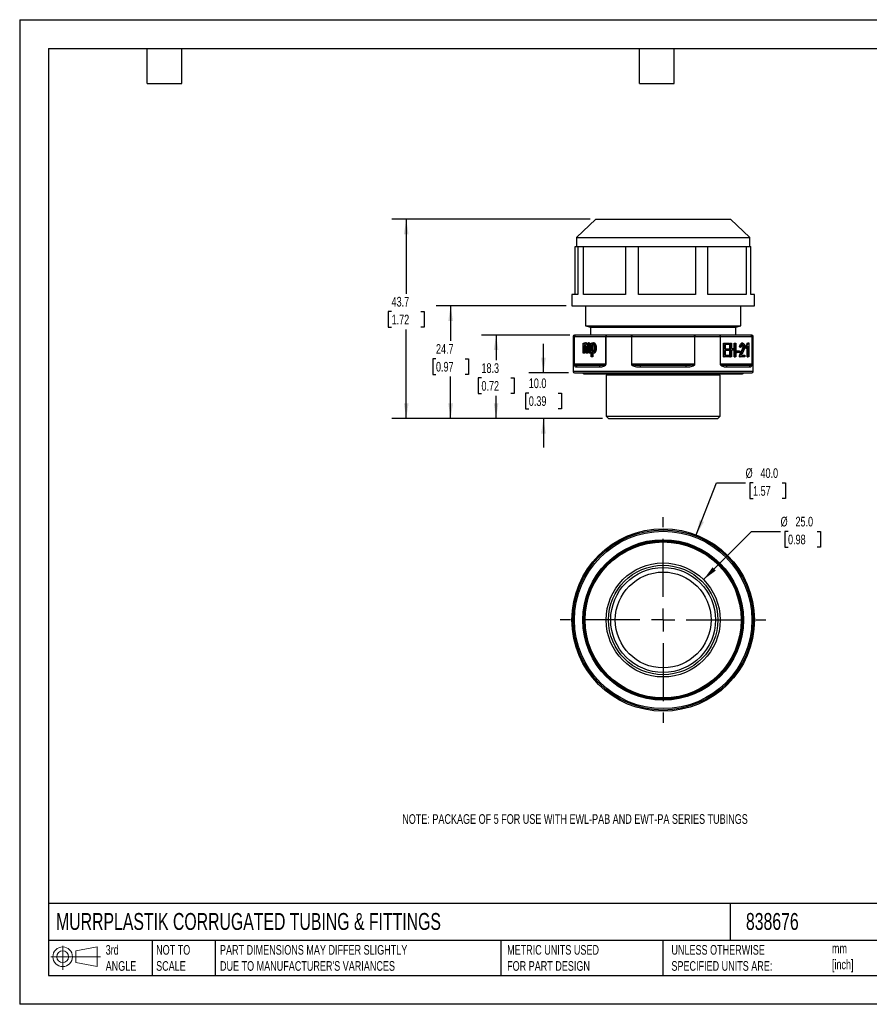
# Model space of a CAD drawing. Header units: millimetres. Extents: x 0 to 279, y 0 to 216.
# Tile 1 of 2: x 0 to 186, y 0 to 216. Entities that reach past the tile are written whole.
import ezdxf

# ---------------------------------------------------------------- set-up
doc = ezdxf.new("R2010")
doc.units = ezdxf.units.MM
doc.linetypes.add('CENTERX2', pattern=[20.32, 12.7, -2.54, 2.54, -2.54])
doc.layers.add('CENTER', color=40, linetype='CENTERX2')
doc.layers.add('DIMENSIONS', color=140, linetype='Continuous', lineweight=25)
doc.layers.add('TEXT', color=140, linetype='Continuous', lineweight=25)
doc.styles.add('SLDTEXTSTYLE0', font='TXT', dxfattribs={"width": 0.7})
doc.dimstyles.new('SLDDIMSTYLE0', dxfattribs={"dimtxt": 2.158008, "dimasz": 3.302, "dimexe": 0, "dimexo": 0.0625, "dimgap": 0.539502, "dimtad": 0, "dimtih": 1, "dimtoh": 1, "dimdec": 1, "dimrnd": 1e-09, "dimzin": 4, "dimdsep": 46, "dimtxsty": 'SLDTEXTSTYLE0', "dimsah": 1, "dimcen": 0, "dimadec": 0, "dimazin": 1, "dimtfac": 1, "dimtdec": 1, "dimtofl": 0, "dimtmove": 0, "dimatfit": 3, "dimfxl": 0, "dimfrac": 2, "dimtolj": 1, "dimtzin": 12, "dimarcsym": 0})
doc.dimstyles.new('SLDDIMSTYLE1', dxfattribs={"dimtxt": 2.158008, "dimasz": 3.302, "dimexe": 0, "dimexo": 0.0625, "dimgap": 0.539502, "dimtad": 0, "dimtih": 1, "dimtoh": 1, "dimdec": 1, "dimrnd": 1e-09, "dimzin": 4, "dimdsep": 46, "dimtxsty": 'SLDTEXTSTYLE0', "dimsah": 1, "dimcen": 0.09, "dimadec": 0, "dimazin": 1, "dimtfac": 1, "dimtdec": 1, "dimtmove": 0, "dimatfit": 0, "dimfxl": 0, "dimfrac": 2, "dimtolj": 1, "dimtzin": 12, "dimarcsym": 0})
doc.dimstyles.new('SLDDIMSTYLE2', dxfattribs={"dimtxt": 2.158008, "dimasz": 3.302, "dimexe": 0, "dimexo": 0.0625, "dimgap": 0.539502, "dimtad": 0, "dimtih": 1, "dimtoh": 1, "dimdec": 1, "dimrnd": 1e-09, "dimzin": 12, "dimdsep": 46, "dimtxsty": 'SLDTEXTSTYLE0', "dimsah": 1, "dimcen": 0.09, "dimadec": 0, "dimazin": 3, "dimtfac": 1, "dimtdec": 1, "dimtofl": 0, "dimtmove": 0, "dimatfit": 3, "dimfxl": 0, "dimfrac": 2, "dimtolj": 1, "dimtzin": 12, "dimarcsym": 0})

# ---------------------------------------------------------------- blocks, each defined once
blk = doc.blocks.new('Block11')
at = {"color": 7, "linetype": 'Continuous', "lineweight": 18}
for p, q in [((2.59, 5.31), (2.59, 0)), ((5.48, 4.17), (10.18, 5.03)), ((10.18, 5.03), (10.18, 0.73)), ((0, 2.88), (10.87, 2.88)), ((5.48, 1.6), (5.48, 4.17)), ((5.48, 1.6), (10.18, 0.73))]:
    blk.add_line(p, q, dxfattribs=at)
for radius in [2.15, 1.29]:
    blk.add_circle((2.59, 2.88), radius, dxfattribs=at)
blk = doc.blocks.new('Block12')
at = {"color": 7, "linetype": 'Continuous'}
blk.add_blockref('Block11', (0, 0), dxfattribs=at)
blk = doc.blocks.new('_D')
at = {"layer": 'DIMENSIONS'}
for p, q in [((149.9, 93.12), (160.46, 103.69)), ((160.46, 103.69), (166.81, 103.69)), ((168.44, 103.69), (167.72, 103.69)), ((167.72, 103.69), (167.72, 100.26)), ((174.86, 103.69), (175.58, 103.69)), ((175.58, 103.69), (175.58, 100.26)), ((167.72, 100.26), (168.44, 100.26)), ((175.58, 100.26), (174.86, 100.26))]:
    blk.add_line(p, q, dxfattribs=at)
blk.add_solid([(149.9, 93.12), (152.59, 95.09), (151.87, 95.81)], dxfattribs=at)
at = {"layer": 'DIMENSIONS', "char_height": 2.117, "attachment_point": 1, "style": 'SLDTEXTSTYLE0'}
for s, insert in [('%%c', (166.81, 106.9)), ('25.0', (170.07, 106.9)), ('0.98', (168.44, 102.99))]:
    blk.add_mtext(s, dxfattribs=dict(at, insert=insert))
blk = doc.blocks.new('_D_1')
at = {"layer": 'DIMENSIONS'}
for p, q in [((148.33, 102.91), (152.79, 114.33)), ((152.79, 114.33), (159.14, 114.33)), ((160.77, 114.33), (160.05, 114.33)), ((160.05, 114.33), (160.05, 110.9)), ((167.18, 114.33), (167.91, 114.33)), ((167.91, 114.33), (167.91, 110.9)), ((160.05, 110.9), (160.77, 110.9)), ((167.91, 110.9), (167.18, 110.9))]:
    blk.add_line(p, q, dxfattribs=at)
blk.add_solid([(148.33, 102.91), (150.01, 105.8), (149.06, 106.17)], dxfattribs=at)
at = {"layer": 'DIMENSIONS', "char_height": 2.117, "attachment_point": 1, "style": 'SLDTEXTSTYLE0'}
for s, insert in [('%%c', (159.14, 117.54)), ('40.0', (162.4, 117.54)), ('1.57', (160.77, 113.63))]:
    blk.add_mtext(s, dxfattribs=dict(at, insert=insert))
blk = doc.blocks.new('SW_CENTERMARKSYMBOL_0')
at = {"layer": 'CENTER', "color": 0}
for p, q in [((0, 5.08), (0, 22.54)), ((0, 0), (0, 2.54)), ((-5.08, 0), (-22.54, 0)), ((0, 0), (-2.54, 0)), ((0, 0), (0, -2.54)), ((0, 0), (2.54, 0)), ((5.08, 0), (22.54, 0)), ((0, -5.08), (0, -22.54))]:
    blk.add_line(p, q, dxfattribs=at)
blk = doc.blocks.new('_D_2')
at = {"layer": 'DIMENSIONS'}
for p, q in [((114.82, 138.46), (114.82, 144.81)), ((120.34, 138.46), (111.64, 138.46)), ((111.61, 134.03), (110.89, 134.03)), ((110.89, 134.03), (110.89, 130.6)), ((118.02, 134.03), (118.75, 134.03)), ((118.75, 134.03), (118.75, 130.6)), ((110.89, 130.6), (111.61, 130.6)), ((118.75, 130.6), (118.02, 130.6)), ((127.79, 128.46), (111.64, 128.46)), ((114.82, 128.46), (114.82, 122.11))]:
    blk.add_line(p, q, dxfattribs=at)
for points in [[(114.82, 138.46), (115.33, 141.76), (114.31, 141.76)], [(114.82, 128.46), (114.31, 125.16), (115.33, 125.16)]]:
    blk.add_solid(points, dxfattribs=at)
at = {"layer": 'DIMENSIONS', "char_height": 2.117, "attachment_point": 1, "style": 'SLDTEXTSTYLE0'}
for s, insert in [('10.0', (111.61, 137.24)), ('0.39', (111.61, 133.33))]:
    blk.add_mtext(s, dxfattribs=dict(at, insert=insert))
blk = doc.blocks.new('_D_3')
at = {"layer": 'DIMENSIONS'}
for p, q in [((120.59, 146.76), (101.26, 146.76)), ((104.44, 146.76), (104.44, 141.28)), ((101.23, 137.36), (100.5, 137.36)), ((100.5, 137.36), (100.5, 133.93)), ((107.64, 137.36), (108.37, 137.36)), ((108.37, 137.36), (108.37, 133.93)), ((100.5, 133.93), (101.23, 133.93)), ((108.37, 133.93), (107.64, 133.93)), ((104.44, 128.46), (104.44, 133.45)), ((127.79, 128.46), (101.26, 128.46))]:
    blk.add_line(p, q, dxfattribs=at)
for points in [[(104.44, 146.76), (103.93, 143.46), (104.94, 143.46)], [(104.44, 128.46), (104.94, 131.76), (103.93, 131.76)]]:
    blk.add_solid(points, dxfattribs=at)
at = {"layer": 'DIMENSIONS', "char_height": 2.117, "attachment_point": 1, "style": 'SLDTEXTSTYLE0'}
for s, insert in [('18.3', (101.23, 140.57)), ('0.72', (101.23, 136.66))]:
    blk.add_mtext(s, dxfattribs=dict(at, insert=insert))
blk = doc.blocks.new('_D_4')
at = {"layer": 'DIMENSIONS'}
for p, q in [((119.79, 153.14), (91.29, 153.14)), ((94.47, 153.14), (94.47, 145.47)), ((91.26, 141.56), (90.54, 141.56)), ((90.54, 141.56), (90.54, 138.13)), ((97.68, 141.56), (98.4, 141.56)), ((98.4, 141.56), (98.4, 138.13)), ((90.54, 138.13), (91.26, 138.13)), ((94.47, 128.46), (94.47, 137.65)), ((98.4, 138.13), (97.68, 138.13)), ((127.79, 128.46), (91.29, 128.46))]:
    blk.add_line(p, q, dxfattribs=at)
for points in [[(94.47, 153.14), (93.96, 149.84), (94.98, 149.84)], [(94.47, 128.46), (94.98, 131.76), (93.96, 131.76)]]:
    blk.add_solid(points, dxfattribs=at)
at = {"layer": 'DIMENSIONS', "char_height": 2.117, "attachment_point": 1, "style": 'SLDTEXTSTYLE0'}
for s, insert in [('24.7', (91.26, 144.77)), ('0.97', (91.26, 140.86))]:
    blk.add_mtext(s, dxfattribs=dict(at, insert=insert))
blk = doc.blocks.new('_D_5')
at = {"layer": 'DIMENSIONS'}
for p, q in [((125.04, 172.14), (81.56, 172.14)), ((84.74, 172.14), (84.74, 155.82)), ((81.53, 151.91), (80.81, 151.91)), ((80.81, 151.91), (80.81, 148.48)), ((87.95, 151.91), (88.67, 151.91)), ((88.67, 151.91), (88.67, 148.48)), ((80.81, 148.48), (81.53, 148.48)), ((84.74, 128.46), (84.74, 148)), ((88.67, 148.48), (87.95, 148.48)), ((127.79, 128.46), (81.56, 128.46))]:
    blk.add_line(p, q, dxfattribs=at)
for points in [[(84.74, 172.14), (84.23, 168.84), (85.25, 168.84)], [(84.74, 128.46), (85.25, 131.76), (84.23, 131.76)]]:
    blk.add_solid(points, dxfattribs=at)
at = {"layer": 'DIMENSIONS', "char_height": 2.117, "attachment_point": 1, "style": 'SLDTEXTSTYLE0'}
for s, insert in [('43.7', (81.53, 155.12)), ('1.72', (81.53, 151.21))]:
    blk.add_mtext(s, dxfattribs=dict(at, insert=insert))

msp = doc.modelspace()

# ---------------------------------------------------------------- linework, layer by layer
at = {"color": 7, "linetype": 'Continuous'}
for p, q in [((0, 215.9), (0, 0)), ((0, 215.9), (279.4, 215.9)), ((279.4, 0), (0, 0))]:
    msp.add_line(p, q, dxfattribs=at)
for p, q in [((126.31, 172.14), (122.06, 168.14)), ((126.31, 172.14), (141.71, 172.14)), ((141.71, 172.14), (155.81, 172.14)), ((160.06, 168.14), (155.81, 172.14)), ((122.06, 168.14), (122.06, 166.14)), ((122.06, 168.14), (141.89, 168.14)), ((141.89, 168.14), (160.06, 168.14)), ((160.06, 166.14), (160.06, 168.14)), ((121.8, 155.64), (121.8, 166.14)), ((121.8, 166.14), (122.08, 166.14)), ((122.08, 166.14), (122.35, 166.14)), ((122.35, 166.14), (122.35, 155.64)), ((122.35, 166.14), (123.62, 166.14)), ((123.62, 155.64), (123.62, 166.14)), ((123.62, 166.14), (128.23, 166.14)), ((128.23, 166.14), (132.83, 166.14)), ((132.83, 166.14), (132.83, 155.64)), ((132.83, 166.14), (135.65, 166.14)), ((135.65, 155.64), (135.65, 166.14)), ((135.65, 166.14), (141.89, 166.14)), ((141.89, 166.14), (148.13, 166.14)), ((148.13, 166.14), (148.13, 155.64)), ((148.13, 166.14), (150.85, 166.14)), ((150.85, 155.64), (150.85, 166.14)), ((150.85, 166.14), (155.07, 166.14)), ((155.07, 166.14), (159.29, 166.14)), ((159.29, 166.14), (159.29, 155.64)), ((159.29, 166.14), (160.31, 166.14)), ((160.31, 155.64), (160.31, 166.14)), ((121.06, 155.64), (121.06, 153.14)), ((122.35, 155.64), (121.06, 155.64)), ((132.83, 155.64), (123.62, 155.64)), ((148.13, 155.64), (135.65, 155.64)), ((159.29, 155.64), (150.85, 155.64)), ((161.06, 155.64), (160.31, 155.64)), ((161.06, 153.14), (161.06, 155.64)), ((121.06, 153.14), (141.94, 153.14)), ((124.06, 153.14), (124.06, 148.75)), ((141.94, 153.14), (161.06, 153.14)), ((158.06, 148.75), (158.06, 153.14)), ((124.06, 148.75), (125.16, 148.46)), ((124.06, 148.75), (141.06, 148.75)), ((125.16, 148.46), (125.16, 146.76)), ((125.16, 148.46), (141.06, 148.46)), ((141.06, 148.75), (158.06, 148.75)), ((141.06, 148.46), (156.96, 148.46)), ((156.96, 148.46), (158.06, 148.75)), ((156.96, 146.76), (156.96, 148.46)), ((121.31, 146.46), (121.31, 138.76)), ((121.31, 146.46), (121.57, 146.46)), ((121.57, 146.46), (121.57, 140.36)), ((121.57, 146.46), (121.61, 146.46)), ((121.86, 146.76), (121.61, 146.76)), ((121.61, 140.36), (121.61, 146.46)), ((121.61, 146.46), (128.47, 146.46)), ((128.73, 146.76), (121.86, 146.76)), ((123.54, 142.81), (123.54, 144.99)), ((123.54, 144.99), (123.71, 144.99)), ((123.71, 144.99), (123.71, 144.68)), ((123.88, 144.99), (123.71, 144.99)), ((123.88, 144.99), (123.88, 144.95)), ((124.21, 145.03), (124.04, 145.03)), ((124.86, 145.03), (124.68, 145.03)), ((125.29, 141.98), (125.29, 144.99)), ((125.29, 144.99), (125.46, 144.99)), ((125.46, 144.99), (125.46, 144.7)), ((125.63, 144.99), (125.46, 144.99)), ((125.63, 144.99), (125.63, 144.96)), ((125.95, 145.03), (125.77, 145.03)), ((128.47, 146.46), (128.47, 140.36)), ((128.47, 146.46), (128.53, 146.46)), ((128.53, 140.36), (128.53, 146.46)), ((128.53, 146.46), (134.09, 146.46)), ((134.2, 146.76), (128.73, 146.76)), ((134.09, 146.46), (134.09, 140.36)), ((134.09, 146.46), (134.2, 146.46)), ((147.92, 146.76), (134.2, 146.76)), ((134.2, 146.76), (134.2, 146.46)), ((134.2, 140.36), (134.2, 146.46)), ((134.2, 146.46), (147.92, 146.46)), ((147.92, 146.46), (147.92, 146.76)), ((153.39, 146.76), (147.92, 146.76)), ((147.92, 146.46), (147.92, 140.36)), ((147.92, 146.46), (148.02, 146.46)), ((148.02, 140.36), (148.02, 146.46)), ((148.02, 146.46), (153.58, 146.46)), ((160.25, 146.76), (153.39, 146.76)), ((153.58, 146.46), (153.58, 140.36)), ((153.58, 146.46), (153.65, 146.46)), ((153.65, 140.36), (153.65, 146.46)), ((153.65, 146.46), (160.51, 146.46)), ((154.27, 142), (154.27, 145)), ((154.27, 145), (154.45, 145)), ((154.45, 142), (154.45, 145)), ((154.45, 145), (155.53, 145)), ((155.53, 145), (155.53, 144.65)), ((155.68, 142), (155.68, 145)), ((155.68, 145), (155.85, 145)), ((155.85, 142), (155.85, 145)), ((155.85, 145), (156.05, 145)), ((156.05, 145), (156.05, 143.77)), ((156.65, 143.77), (156.65, 145)), ((156.65, 145), (156.83, 145)), ((156.83, 143.77), (156.83, 145)), ((156.83, 145), (157.02, 145)), ((157.02, 145), (157.02, 142)), ((158.3, 145.01), (158.48, 145.01)), ((159.54, 145.01), (159.72, 145.01)), ((159.72, 145.01), (159.84, 145.01)), ((159.84, 145.01), (159.84, 142)), ((160.51, 146.76), (160.25, 146.76)), ((160.51, 146.46), (160.51, 140.36)), ((160.51, 146.46), (160.54, 146.46)), ((160.54, 140.36), (160.54, 146.46)), ((160.54, 146.46), (160.81, 146.46)), ((160.81, 138.76), (160.81, 146.46)), ((123.73, 142.81), (123.54, 142.81)), ((123.73, 143.94), (123.73, 142.81)), ((123.9, 143.94), (123.73, 143.94)), ((123.9, 142.81), (123.73, 142.81)), ((123.9, 143.94), (123.9, 142.81)), ((124.19, 142.81), (124.19, 144.22)), ((124.37, 142.81), (124.19, 142.81)), ((124.37, 144.07), (124.37, 142.81)), ((124.55, 144.07), (124.37, 144.07)), ((124.55, 142.81), (124.37, 142.81)), ((124.55, 144.07), (124.55, 142.81)), ((124.83, 142.81), (124.83, 144.18)), ((125.02, 142.81), (124.83, 142.81)), ((125.19, 144.3), (125.02, 144.3)), ((125.02, 144.3), (125.02, 142.81)), ((125.19, 142.81), (125.02, 142.81)), ((125.19, 144.3), (125.19, 142.81)), ((125.63, 143.89), (125.46, 143.89)), ((125.47, 143.04), (125.47, 141.98)), ((125.65, 142.82), (125.65, 141.98)), ((125.93, 142.76), (125.76, 142.76)), ((126.41, 143.92), (126.23, 143.92)), ((155.53, 144.65), (154.65, 144.65)), ((154.65, 144.65), (154.65, 143.73)), ((154.65, 143.73), (155.48, 143.73)), ((155.48, 143.38), (154.65, 143.38)), ((154.65, 143.38), (154.65, 142.36)), ((155.48, 143.73), (155.48, 143.38)), ((156.05, 143.77), (156.83, 143.77)), ((156.83, 143.41), (156.05, 143.41)), ((156.05, 143.41), (156.05, 142)), ((156.65, 142), (156.65, 143.41)), ((156.83, 142), (156.83, 143.41)), ((157.09, 142.9), (157.09, 143.27)), ((157.09, 143.27), (157.26, 143.27)), ((157.09, 142.9), (157.26, 142.9)), ((157.26, 142.9), (157.26, 143.27)), ((157.26, 143.27), (157.83, 143.27)), ((157.83, 142.9), (157.26, 142.9)), ((158, 144.11), (157.81, 144.15)), ((157.81, 144.15), (157.99, 144.15)), ((157.83, 143.27), (157.83, 142.9)), ((158.18, 144.11), (157.99, 144.15)), ((158, 144.11), (158.18, 144.11)), ((158.16, 143.11), (158.34, 143.11)), ((158.58, 144.19), (158.75, 144.19)), ((159.11, 143.9), (159.11, 144.26)), ((159.11, 144.26), (159.28, 144.26)), ((159.11, 143.9), (159.28, 143.9)), ((159.28, 143.9), (159.28, 144.26)), ((159.48, 142), (159.48, 144.11)), ((159.65, 142), (159.65, 144.35)), ((121.61, 140.36), (121.57, 140.36)), ((128.47, 140.36), (121.61, 140.36)), ((125.47, 141.98), (125.29, 141.98)), ((125.65, 141.98), (125.47, 141.98)), ((128.47, 140.36), (128.53, 140.36)), ((134.2, 140.36), (134.09, 140.36)), ((147.92, 140.36), (134.2, 140.36)), ((147.92, 140.36), (148.02, 140.36)), ((153.65, 140.36), (153.58, 140.36)), ((160.51, 140.36), (153.65, 140.36)), ((154.27, 142), (154.45, 142)), ((155.57, 142), (154.45, 142)), ((154.65, 142.36), (155.57, 142.36)), ((155.57, 142.36), (155.57, 142)), ((155.68, 142), (155.85, 142)), ((156.05, 142), (155.85, 142)), ((156.65, 142), (156.83, 142)), ((157.02, 142), (156.83, 142)), ((157.78, 142), (157.95, 142)), ((157.8, 142.26), (157.98, 142.26)), ((158.95, 142), (157.95, 142)), ((158.21, 142.36), (158.95, 142.36)), ((158.95, 142.36), (158.95, 142)), ((159.48, 142), (159.65, 142)), ((159.84, 142), (159.65, 142)), ((160.51, 140.36), (160.54, 140.36)), ((160.81, 138.76), (121.31, 138.76)), ((121.61, 138.46), (160.51, 138.46)), ((121.99, 139.76), (127.06, 139.76)), ((127.27, 140.06), (122.28, 140.06)), ((123.66, 138.26), (158.46, 138.26)), ((129.06, 138.26), (129.06, 137.96)), ((135.99, 139.76), (146.12, 139.76)), ((146.04, 140.06), (136.07, 140.06)), ((153.06, 137.96), (153.06, 138.26)), ((159.83, 140.06), (154.84, 140.06)), ((155.06, 139.76), (160.12, 139.76)), ((128.56, 137.96), (128.56, 128.96)), ((153.56, 137.96), (128.56, 137.96)), ((153.56, 128.96), (153.56, 137.96)), ((128.56, 128.96), (129.06, 128.46)), ((128.56, 128.96), (153.56, 128.96)), ((129.06, 128.46), (153.06, 128.46)), ((153.06, 128.46), (153.56, 128.96)), ((160.43, 80.43), (160.49, 80.54)), ((160.45, 80.56), (160.49, 80.54)), ((153.95, 69.31), (153.99, 69.29))]:
    msp.add_line(p, q)
at = {"flags": 128}
for points in [[(128.73, 146.76), (128.69, 146.75), (128.65, 146.73), (128.62, 146.71), (128.59, 146.67), (128.57, 146.62), (128.55, 146.57), (128.54, 146.52), (128.53, 146.46)], [(134.09, 146.46), (134.09, 146.52), (134.1, 146.57), (134.11, 146.62), (134.12, 146.67), (134.14, 146.71), (134.16, 146.73), (134.18, 146.75), (134.2, 146.76)], [(147.92, 146.76), (147.94, 146.75), (147.96, 146.73), (147.98, 146.71), (147.99, 146.67), (148, 146.62), (148.01, 146.57), (148.02, 146.52), (148.02, 146.46)], [(153.58, 146.46), (153.57, 146.52), (153.56, 146.57), (153.55, 146.62), (153.52, 146.67), (153.49, 146.71), (153.46, 146.73), (153.43, 146.75), (153.39, 146.76)]]:
    msp.add_lwpolyline(points, dxfattribs=at)
for radius in [20, 19.75, 19.45, 17.6, 17.4, 17.3, 17.1, 12.5, 12, 11.5, 10.5]:
    msp.add_circle((141.06, 84.28), radius)
for centre, radius, start, end in [((121.61, 146.46), 0.3, 90, 180), ((121.87, 146.46), 0.298, 90.3854, 180.3803), ((121.89, 146.48), 0.282, 94.4019, 183.8113), ((128.75, 146.48), 0.282, 94.4019, 183.8113), ((153.37, 146.48), 0.282, 356.1887, 85.5981), ((160.23, 146.48), 0.282, 356.1887, 85.5981), ((160.25, 146.46), 0.298, 359.6197, 89.6146), ((160.51, 146.46), 0.3, 0, 90), ((121.61, 138.76), 0.3, 180, 270), ((122.29, 139.76), 0.295, 91.0305, 180.9947), ((123.66, 138.46), 0.2, 180, 270), ((127.32, 139.79), 0.268, 101.3291, 188.005), ((136.34, 139.83), 0.357, 139.9288, 191.3136), ((145.77, 139.83), 0.357, 348.6864, 40.0712), ((154.79, 139.79), 0.268, 351.995, 78.6709), ((158.46, 138.46), 0.2, 270, 0), ((159.83, 139.76), 0.295, 359.0053, 88.9695), ((160.51, 138.76), 0.3, 270, 0)]:
    msp.add_arc(centre, radius, start, end)
for points in [[(123.71, 144.68), (123.76, 144.84), (123.93, 145.03), (124.04, 145.03)], [(124.19, 144.22), (124.19, 144.47), (124.1, 144.71), (124, 144.71)], [(124.04, 145.03), (124.16, 145.03), (124.31, 144.83), (124.35, 144.65)], [(124.35, 144.65), (124.43, 144.91), (124.54, 145.03), (124.68, 145.03)], [(124.64, 144.71), (124.53, 144.71), (124.37, 144.41), (124.37, 144.07)], [(124.68, 145.03), (124.84, 145.03), (125.02, 144.68), (125.02, 144.3)], [(124.86, 145.03), (125.02, 145.03), (125.19, 144.68), (125.19, 144.3)], [(125.46, 144.7), (125.52, 144.87), (125.67, 145.03), (125.77, 145.03)], [(125.46, 143.89), (125.46, 144.31), (125.64, 144.75), (125.76, 144.75)], [(125.76, 144.75), (125.87, 144.75), (126.04, 144.33), (126.04, 143.92)], [(157.81, 144.15), (157.83, 144.57), (158.09, 145.01), (158.3, 145.01)], [(157.99, 144.15), (158.01, 144.57), (158.26, 145.01), (158.48, 145.01)], [(158.47, 144.71), (158.34, 144.71), (158.18, 144.39), (158.18, 144.11)], [(158.75, 144.19), (158.75, 144.41), (158.6, 144.71), (158.47, 144.71)], [(158.48, 145.01), (158.69, 145.01), (158.94, 144.54), (158.94, 144.18)], [(159.11, 144.26), (159.26, 144.4), (159.5, 144.82), (159.54, 145.01)], [(159.28, 144.26), (159.44, 144.4), (159.67, 144.82), (159.72, 145.01)], [(125.75, 143.07), (125.63, 143.07), (125.46, 143.47), (125.46, 143.89)], [(125.76, 142.76), (125.67, 142.76), (125.52, 142.92), (125.47, 143.04)], [(126.04, 143.92), (126.04, 143.48), (125.87, 143.07), (125.75, 143.07)], [(157.8, 142.26), (157.84, 142.46), (158.01, 142.85), (158.16, 143.11)], [(157.98, 142.26), (158.01, 142.46), (158.18, 142.85), (158.34, 143.11)], [(158.16, 143.11), (158.41, 143.51), (158.58, 143.98), (158.58, 144.19)], [(158.5, 142.93), (158.33, 142.66), (158.24, 142.46), (158.21, 142.36)], [(158.34, 143.11), (158.58, 143.51), (158.75, 143.98), (158.75, 144.19)], [(159.65, 144.35), (159.59, 144.22), (159.37, 143.97), (159.28, 143.9)], [(157.78, 142), (157.78, 142.09), (157.79, 142.18), (157.8, 142.26)], [(157.95, 142), (157.95, 142.09), (157.96, 142.18), (157.98, 142.26)], [(153.99, 69.29), (153.99, 69.29), (154.03, 69.34), (154.09, 69.46)]]:
    msp.add_open_spline(points, degree=3)
for points, knots in [([(124, 144.71), (123.97, 144.71), (123.94, 144.69), (123.87, 144.62), (123.84, 144.56), (123.79, 144.41), (123.77, 144.33), (123.74, 144.14), (123.73, 144.04), (123.73, 143.94)], [0, 0, 0, 0, 0.25, 0.25, 0.5, 0.5, 0.75, 0.75, 1, 1, 1, 1]), ([(124.21, 145.03), (124.25, 145.02), (124.32, 145), (124.4, 144.93), (124.43, 144.86), (124.44, 144.85)], [0, 0, 0, 0, 0.4395, 0.905322, 1, 1, 1, 1]), ([(124.72, 144.66), (124.71, 144.64), (124.67, 144.59), (124.61, 144.47), (124.56, 144.29), (124.55, 144.15), (124.55, 144.07)], [0, 0, 0, 0, 0.1456, 0.390514, 0.692715, 1, 1, 1, 1]), ([(124.83, 144.18), (124.83, 144.33), (124.81, 144.46), (124.74, 144.65), (124.68, 144.71), (124.64, 144.71)], [0, 0, 0, 0, 0.5, 0.5, 1, 1, 1, 1]), ([(125.84, 144.68), (125.83, 144.67), (125.78, 144.59), (125.71, 144.42), (125.65, 144.17), (125.64, 143.98), (125.63, 143.89)], [0, 0, 0, 0, 0.0916423, 0.3986703, 0.6991666, 1, 1, 1, 1]), ([(125.77, 145.03), (125.82, 145.03), (125.88, 145), (125.98, 144.87), (126.04, 144.77), (126.13, 144.54), (126.17, 144.41), (126.22, 144.15), (126.23, 144.02), (126.23, 143.92)], [0, 0, 0, 0, 0.25, 0.25, 0.5, 0.5, 0.75, 0.75, 1, 1, 1, 1]), ([(125.95, 145.03), (125.96, 145.03), (125.98, 145.03), (126.01, 145.02), (126.04, 144.99), (126.08, 144.96), (126.13, 144.9), (126.19, 144.8), (126.26, 144.65), (126.32, 144.47), (126.37, 144.3), (126.39, 144.15), (126.4, 144.03), (126.41, 143.95), (126.41, 143.92)], [0, 0, 0, 0, 0.039465, 0.081156, 0.12577, 0.173874, 0.225925, 0.350951, 0.485078, 0.625565, 0.765604, 0.851, 0.928735, 1, 1, 1, 1]), ([(158.58, 144.19), (158.58, 144.23), (158.57, 144.33), (158.52, 144.46), (158.47, 144.58), (158.41, 144.64), (158.39, 144.67)], [0, 0, 0, 0, 0.206304, 0.446198, 0.705499, 1, 1, 1, 1]), ([(124.08, 144.65), (124.06, 144.63), (124.02, 144.57), (123.97, 144.44), (123.92, 144.23), (123.91, 144.06), (123.9, 143.94)], [0, 0, 0, 0, 0.1589429, 0.3640916, 0.5801989, 1, 1, 1, 1]), ([(125.63, 143.89), (125.64, 143.77), (125.65, 143.54), (125.73, 143.31), (125.79, 143.17), (125.82, 143.14), (125.83, 143.13)], [0, 0, 0, 0, 0.389728, 0.75876, 0.931391, 1, 1, 1, 1]), ([(126.23, 143.92), (126.23, 143.81), (126.22, 143.67), (126.16, 143.4), (126.12, 143.26), (126.02, 143.03), (125.97, 142.93), (125.86, 142.8), (125.8, 142.76), (125.76, 142.76)], [0, 0, 0, 0, 0.25, 0.25, 0.5, 0.5, 0.75, 0.75, 1, 1, 1, 1]), ([(126.41, 143.92), (126.41, 143.89), (126.41, 143.85), (126.4, 143.78), (126.39, 143.7), (126.38, 143.62), (126.36, 143.5), (126.32, 143.34), (126.25, 143.16), (126.18, 143), (126.11, 142.9), (126.06, 142.83), (126.01, 142.8), (125.97, 142.77), (125.95, 142.77), (125.93, 142.76)], [0, 0, 0, 0, 0.0428521, 0.0878307, 0.13526, 0.185417, 0.238536, 0.3789212, 0.522354, 0.655537, 0.7816842, 0.8413075, 0.8972451, 0.9521427, 1, 1, 1, 1]), ([(158.94, 144.18), (158.94, 144.06), (158.9, 143.86), (158.75, 143.41), (158.63, 143.16), (158.5, 142.93)], [0, 0, 0, 0, 0.5, 0.5, 1, 1, 1, 1]), ([(121.57, 140.36), (121.57, 140.31), (121.57, 140.27), (121.58, 140.19), (121.58, 140.16), (121.6, 140.07), (121.62, 140.03), (121.66, 139.92), (121.7, 139.88), (121.81, 139.78), (121.9, 139.76), (121.99, 139.76)], [0, 0, 0, 0, 0.0625, 0.0625, 0.125, 0.125, 0.25, 0.25, 0.5, 0.5, 1, 1, 1, 1]), ([(122.28, 140.06), (122.15, 140.06), (122.02, 140.07), (121.83, 140.12), (121.78, 140.14), (121.69, 140.19), (121.67, 140.21), (121.62, 140.27), (121.61, 140.31), (121.61, 140.36)], [0, 0, 0, 0, 0.5, 0.5, 0.75, 0.75, 0.875, 0.875, 1, 1, 1, 1]), ([(127.06, 139.76), (127.31, 139.76), (127.59, 139.78), (127.99, 139.87), (128.12, 139.92), (128.32, 140.03), (128.38, 140.07), (128.46, 140.16), (128.48, 140.19), (128.52, 140.27), (128.53, 140.31), (128.53, 140.36)], [0, 0, 0, 0, 0.5, 0.5, 0.75, 0.75, 0.875, 0.875, 0.9375, 0.9375, 1, 1, 1, 1]), ([(128.47, 140.36), (128.47, 140.33), (128.46, 140.31), (128.43, 140.27), (128.41, 140.26), (128.34, 140.21), (128.29, 140.19), (128.14, 140.14), (128.03, 140.12), (127.7, 140.07), (127.48, 140.06), (127.27, 140.06)], [0, 0, 0, 0, 0.0625, 0.0625, 0.125, 0.125, 0.25, 0.25, 0.5, 0.5, 1, 1, 1, 1]), ([(134.09, 140.36), (134.09, 140.31), (134.11, 140.27), (134.15, 140.19), (134.18, 140.16), (134.28, 140.07), (134.36, 140.03), (134.6, 139.92), (134.76, 139.88), (135.28, 139.78), (135.64, 139.76), (135.99, 139.76)], [0, 0, 0, 0, 0.0625, 0.0625, 0.125, 0.125, 0.25, 0.25, 0.5, 0.5, 1, 1, 1, 1]), ([(136.07, 140.06), (135.72, 140.06), (135.37, 140.07), (134.86, 140.12), (134.69, 140.14), (134.46, 140.19), (134.38, 140.21), (134.25, 140.27), (134.2, 140.31), (134.2, 140.36)], [0, 0, 0, 0, 0.5, 0.5, 0.75, 0.75, 0.875, 0.875, 1, 1, 1, 1]), ([(147.92, 140.36), (147.92, 140.33), (147.9, 140.31), (147.86, 140.27), (147.83, 140.26), (147.73, 140.21), (147.65, 140.19), (147.42, 140.14), (147.25, 140.12), (146.74, 140.07), (146.39, 140.06), (146.04, 140.06)], [0, 0, 0, 0, 0.0625, 0.0625, 0.125, 0.125, 0.25, 0.25, 0.5, 0.5, 1, 1, 1, 1]), ([(146.12, 139.76), (146.47, 139.76), (146.83, 139.78), (147.35, 139.87), (147.52, 139.92), (147.76, 140.03), (147.83, 140.07), (147.93, 140.16), (147.96, 140.19), (148.01, 140.27), (148.02, 140.31), (148.02, 140.36)], [0, 0, 0, 0, 0.5, 0.5, 0.75, 0.75, 0.875, 0.875, 0.9375, 0.9375, 1, 1, 1, 1]), ([(153.58, 140.36), (153.58, 140.31), (153.59, 140.27), (153.63, 140.19), (153.65, 140.16), (153.73, 140.07), (153.8, 140.03), (153.99, 139.92), (154.12, 139.88), (154.53, 139.78), (154.8, 139.76), (155.06, 139.76)], [0, 0, 0, 0, 0.0625, 0.0625, 0.125, 0.125, 0.25, 0.25, 0.5, 0.5, 1, 1, 1, 1]), ([(154.84, 140.06), (154.63, 140.06), (154.41, 140.07), (154.08, 140.12), (153.98, 140.14), (153.82, 140.19), (153.77, 140.21), (153.69, 140.27), (153.65, 140.31), (153.65, 140.36)], [0, 0, 0, 0, 0.5, 0.5, 0.75, 0.75, 0.875, 0.875, 1, 1, 1, 1]), ([(160.51, 140.36), (160.51, 140.33), (160.5, 140.31), (160.49, 140.27), (160.48, 140.26), (160.44, 140.21), (160.42, 140.19), (160.34, 140.14), (160.28, 140.12), (160.1, 140.07), (159.97, 140.06), (159.83, 140.06)], [0, 0, 0, 0, 0.0625, 0.0625, 0.125, 0.125, 0.25, 0.25, 0.5, 0.5, 1, 1, 1, 1]), ([(160.12, 139.76), (160.22, 139.76), (160.3, 139.78), (160.42, 139.87), (160.45, 139.92), (160.5, 140.03), (160.51, 140.07), (160.53, 140.16), (160.53, 140.19), (160.54, 140.27), (160.54, 140.31), (160.54, 140.36)], [0, 0, 0, 0, 0.5, 0.5, 0.75, 0.75, 0.875, 0.875, 0.9375, 0.9375, 1, 1, 1, 1])]:
    msp.add_open_spline(points, degree=3, knots=knots)
at = {"layer": 'TEXT'}
for p, q in [((6.35, 209.55), (273.05, 209.55)), ((6.35, 209.55), (6.35, 6.35)), ((27.94, 201.93), (27.94, 209.55)), ((35.56, 201.93), (35.56, 209.55)), ((135.89, 201.93), (135.89, 209.55)), ((143.51, 201.93), (143.51, 209.55)), ((27.94, 201.93), (35.56, 201.93)), ((135.89, 201.93), (143.51, 201.93)), ((273.05, 22.13), (6.35, 22.13)), ((155.76, 22.13), (155.76, 13.97)), ((273.05, 13.97), (6.35, 13.97)), ((29.04, 13.97), (29.04, 6.35)), ((42.84, 13.97), (42.84, 6.35)), ((105.48, 13.97), (105.48, 6.35)), ((141, 13.97), (141, 6.35)), ((6.35, 6.35), (273.05, 6.35))]:
    msp.add_line(p, q, dxfattribs=at)

# ---------------------------------------------------------------- block references
at = {"layer": 'CENTER'}
msp.add_blockref('SW_CENTERMARKSYMBOL_0', (141.06, 84.28), dxfattribs=at)
at = {"layer": 'TEXT'}
msp.add_blockref('Block12', (6.84, 7.55), dxfattribs=at)

# ---------------------------------------------------------------- texts
at = {"layer": 'DIMENSIONS', "insert": (83.87, 41.69), "char_height": 2.1167, "attachment_point": 1, "style": 'SLDTEXTSTYLE0'}
msp.add_mtext('NOTE: PACKAGE OF 5 FOR USE WITH EWL-PAB AND EWT-PA SERIES TUBINGS', dxfattribs=at)
at = {"layer": 'TEXT', "attachment_point": 1, "style": 'SLDTEXTSTYLE0'}
for s, insert, char_height in [('MURRPLASTIK CORRUGATED TUBING & FITTINGS', (7.97, 20.02), 3.7042), ('838676', (159.21, 20.02), 3.704), ('3rd^JANGLE', (18.85, 13), 2.117), ('NOT TO^JSCALE', (29.91, 13), 2.1167), ("PART DIMENSIONS MAY DIFFER SLIGHTLY ^JDUE TO MANUFACTURER'S VARIANCES", (43.91, 13), 2.1167), ('METRIC UNITS USED ^JFOR PART DESIGN', (106.85, 13), 2.1167), ('UNLESS OTHERWISE ^JSPECIFIED UNITS ARE:', (142.87, 13), 2.1167), ('mm^J[inch]', (178.06, 13.33), 2.117)]:
    msp.add_mtext(s, dxfattribs=dict(at, insert=insert, char_height=char_height))

# ---------------------------------------------------------------- dimensions: what is measured, and where the dimension line sits
at = {"layer": 'DIMENSIONS'}
for base, p2, dimstyle, picture, middle in [((84.74, 172.14), (126.31, 172.14), 'SLDDIMSTYLE2', '_D_5', (84.74, 151.91)), ((94.47, 153.14), (121.06, 153.14), 'SLDDIMSTYLE2', '_D_4', (94.47, 141.56)), ((104.44, 146.76), (121.86, 146.76), 'SLDDIMSTYLE2', '_D_3', (104.44, 137.36)), ((114.82, 138.46), (121.61, 138.46), 'SLDDIMSTYLE1', '_D_2', (114.82, 134.03))]:
    dim = msp.add_linear_dim(base=base, p1=(129.06, 128.46), p2=p2, angle=90, dimstyle=dimstyle, dxfattribs=at)
    dim.commit()
    dim.dimension.update_dxf_attribs({"geometry": picture, "text_midpoint": middle, "dimtype": 160})
for p1, p2, picture, middle in [((133.78, 65.65), (148.33, 102.91), '_D_1', (163.98, 114.33)), ((132.22, 75.44), (149.9, 93.12), '_D', (171.65, 103.69))]:
    dim = msp.add_diameter_dim_2p(p1=p1, p2=p2, dimstyle='SLDDIMSTYLE0', dxfattribs=at)
    dim.commit()
    dim.dimension.update_dxf_attribs({"geometry": picture, "text_midpoint": middle, "dimtype": 163})

doc.saveas('drawing.dxf')
